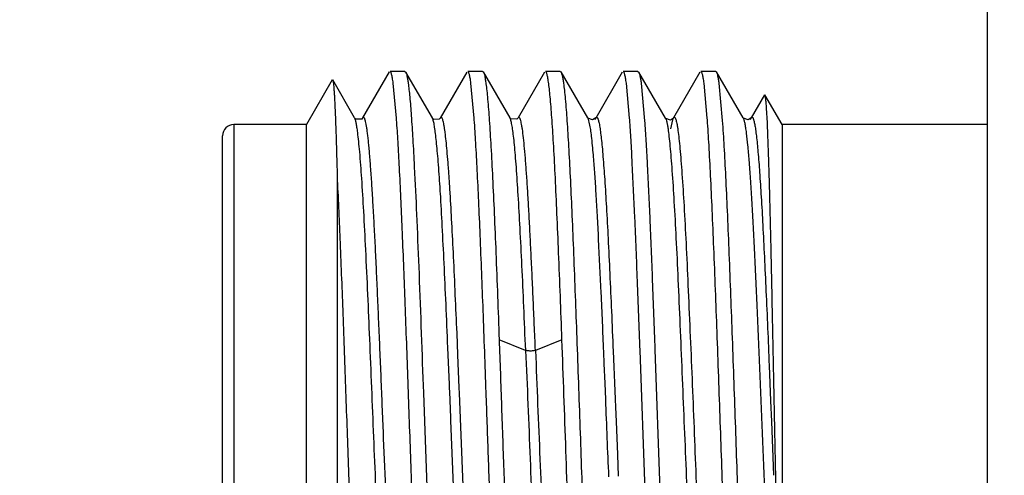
# Model space of a CAD drawing. Header units: inches. Extents: x 0.2 to 16.8, y 0.2 to 10.8.
# Tile 18 of 24: x 8.064 to 8.416, y 7.161 to 7.324. Entities that reach past the tile are written whole.
import ezdxf

# ---------------------------------------------------------------- set-up
doc = ezdxf.new("R2010")
doc.units = ezdxf.units.IN
doc.header["$LTSCALE"] = 0.935
doc.header["$MEASUREMENT"] = 0
doc.layers.get('0').update_dxf_attribs({"linetype": 'CONTINUOUS'})
doc.layers.add('DIMENSIONS', color=7, linetype='CONTINUOUS')
doc.styles.get("Standard").update_dxf_attribs({"font": 'txt', "width": 0.8})
doc.dimstyles.new('DIMSTYLE_3', dxfattribs={"dimtxt": 0.125, "dimasz": 0.18, "dimexe": 0.18, "dimexo": 0.0625, "dimgap": 0.09, "dimtad": 0, "dimtih": 1, "dimtoh": 1, "dimdec": 3, "dimzin": 4, "dimdsep": 46, "dimtxsty": 'STANDARD', "dimblk": '_FILLED', "dimblk1": '_FILLED', "dimblk2": '_FILLED', "dimcen": 0.09, "dimadec": 0, "dimazin": 0, "dimtp": 0.01, "dimtm": 0.01, "dimtfac": 1, "dimtdec": 3, "dimtofl": 0, "dimtmove": 0, "dimatfit": 3, "dimldrblk": '_FILLED', "dimfxl": 1, "dimtolj": 1, "dimtzin": 4, "dimarcsym": 0})

# ---------------------------------------------------------------- blocks, each defined once
blk = doc.blocks.new('*D14')
at = {"layer": 'DIMENSIONS', "color": 2, "linetype": 'CONTINUOUS'}
blk.add_line((8.1366686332, 7.3449542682), (8.1366686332, 8.8546042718), dxfattribs=at)
at = {"layer": 'DIMENSIONS', "color": 2, "linetype": 'CONTINUOUS', "insert": (8.0741686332, 8.9171042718), "char_height": 0.125, "width": 1.425, "attachment_point": 1, "rotation": 90, "line_spacing_factor": 0.9}
blk.add_mtext('4X .388{\\Ftxt.shx;\\W1.000000;\\H0.125000; }[9.87]', dxfattribs=at)
blk = doc.blocks.new('_FILLED')
at = {"color": 0, "linetype": 'BYBLOCK'}
blk.add_solid([(0, 0), (-1, 0.1736111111), (-1, -0.1736111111)], dxfattribs=at)

msp = doc.modelspace()

# ---------------------------------------------------------------- linework, layer by layer
at = {"color": 7, "linetype": 'CONTINUOUS'}
for p, q in [((8.41005446, 4.2971042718), (8.41005446, 8.4071042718)), ((8.1962260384, 7.3052333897), (8.1867153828, 7.2887976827)), ((8.2018378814, 7.3054542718), (8.196504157, 7.3054542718)), ((8.20183788, 7.3054542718), (8.2021083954, 7.3052205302)), ((8.211630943, 7.2888000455), (8.2021301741, 7.3052205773)), ((8.2239975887, 7.3052120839), (8.2144801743, 7.2887690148)), ((8.2296150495, 7.3054542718), (8.2242814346, 7.3054542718)), ((8.2296150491, 7.3054542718), (8.2298798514, 7.3052300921)), ((8.2393977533, 7.2888108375), (8.2298978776, 7.3052301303)), ((8.2517561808, 7.3052178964), (8.2422619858, 7.2888090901)), ((8.2573703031, 7.3054542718), (8.252058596, 7.3054542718)), ((8.2573702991, 7.3054542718), (8.2576298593, 7.3052388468)), ((8.267169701, 7.2888056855), (8.2576612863, 7.305238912)), ((8.2795476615, 7.3052041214), (8.2700392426, 7.2887776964)), ((8.2851468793, 7.3054542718), (8.279839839, 7.3054542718)), ((8.285146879, 7.3054542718), (8.285425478, 7.3052061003)), ((8.2949568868, 7.2887605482), (8.2854360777, 7.3052061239)), ((8.307310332, 7.3052044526), (8.2978128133, 7.288793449)), ((8.3129241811, 7.3054542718), (8.3076169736, 7.3054542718)), ((8.3129241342, 7.3054542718), (8.3131850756, 7.3052367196)), ((8.3227371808, 7.2887893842), (8.3132210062, 7.3052367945)), ((8.1758554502, 7.3023663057), (8.1666686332, 7.2864542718)), ((8.1758554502, 7.3023663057), (8.1759960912, 7.3023607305)), ((8.1838556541, 7.2887928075), (8.176000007, 7.302367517)), ((8.1988186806, 7.2887103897), (8.1976618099, 7.301196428)), ((8.2265961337, 7.2887104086), (8.2254384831, 7.3011964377)), ((8.2821544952, 7.2887104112), (8.2809963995, 7.3011964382)), ((8.2863046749, 7.3011924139), (8.2875257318, 7.287797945)), ((8.3099312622, 7.2887104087), (8.3087734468, 7.3011964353)), ((8.3140819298, 7.3011925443), (8.3152994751, 7.2878323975)), ((8.3303845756, 7.2970892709), (8.3255995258, 7.2888203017)), ((8.3366686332, 7.2864542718), (8.3305309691, 7.2970850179)), ((8.3313934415, 7.2870916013), (8.3311158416, 7.2922542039)), ((8.1666686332, 7.2864542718), (8.1406686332, 7.2864542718)), ((8.1666686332, 7.0744542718), (8.1666686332, 7.2864542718)), ((8.1838736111, 7.2887608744), (8.1838556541, 7.2887928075)), ((8.183962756, 7.2886460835), (8.1838751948, 7.2887611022)), ((8.1867133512, 7.2887942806), (8.1866945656, 7.2887608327)), ((8.1988563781, 7.2881724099), (8.1988186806, 7.2887103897)), ((8.2116605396, 7.2887464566), (8.211630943, 7.2888000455)), ((8.2118192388, 7.2883753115), (8.2116605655, 7.2887417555)), ((8.2144786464, 7.2887665), (8.2144594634, 7.2887323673)), ((8.2266332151, 7.2881823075), (8.2265961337, 7.2887104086)), ((8.2394161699, 7.2887780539), (8.2393977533, 7.2888108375)), ((8.2396538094, 7.2881743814), (8.2394158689, 7.2887642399)), ((8.2422551, 7.2887972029), (8.2422365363, 7.2887641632)), ((8.2672632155, 7.2886719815), (8.2671628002, 7.2888176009)), ((8.2671628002, 7.2888176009), (8.2671697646, 7.2888057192)), ((8.2698062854, 7.288225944), (8.2700392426, 7.2887776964)), ((8.2700572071, 7.2888439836), (8.2700388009, 7.2888083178)), ((8.2700392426, 7.2887776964), (8.2700541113, 7.2888027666)), ((8.2821945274, 7.28814085), (8.2821544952, 7.2887104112)), ((8.2950907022, 7.2885755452), (8.2949628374, 7.2887506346)), ((8.2969025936, 7.2848557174), (8.2975651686, 7.2881698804)), ((8.2975658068, 7.2881919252), (8.2978076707, 7.2887844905)), ((8.3099697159, 7.2881642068), (8.3099312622, 7.2887104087)), ((8.322822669, 7.2886717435), (8.3227213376, 7.2888160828)), ((8.3227213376, 7.2888160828), (8.3227371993, 7.2887893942)), ((8.3253569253, 7.2882349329), (8.3255995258, 7.2888203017)), ((8.325614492, 7.2888472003), (8.3256006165, 7.2888195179)), ((8.3366686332, 7.2864542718), (8.3366686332, 7.0744542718)), ((8.41005446, 7.2864542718), (8.3366686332, 7.2864542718)), ((8.1366686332, 7.0784542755), (8.1366686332, 7.2824542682)), ((8.2051779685, 7.2714496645), (8.2052979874, 7.2690893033)), ((8.1776430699, 7.2665241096), (8.1776516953, 7.1259698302)), ((8.2172987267, 7.2039772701), (8.2171842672, 7.2067315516)), ((8.2876699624, 7.1555743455), (8.2858807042, 7.2058132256)), ((8.2911811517, 7.2060008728), (8.292970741, 7.1557624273)), ((8.2177216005, 7.1936495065), (8.2172987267, 7.2039772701)), ((8.2762676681, 7.2054460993), (8.2764963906, 7.1999017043)), ((8.2764963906, 7.1999017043), (8.2766169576, 7.1969516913)), ((8.3320472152, 7.2003182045), (8.3325664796, 7.1876808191)), ((8.2766169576, 7.1969516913), (8.276730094, 7.1941700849)), ((8.2177799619, 7.1922121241), (8.2177216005, 7.1936495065)), ((8.2178330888, 7.1909024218), (8.2177799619, 7.1922121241)), ((8.276730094, 7.1941700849), (8.2769667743, 7.1883244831)), ((8.2084253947, 7.1905312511), (8.2087823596, 7.1804464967)), ((8.2182066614, 7.1816911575), (8.2178330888, 7.1909024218)), ((8.2769667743, 7.1883244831), (8.2770816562, 7.1854816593)), ((8.2770816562, 7.1854816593), (8.27728948, 7.1803448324)), ((8.3325664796, 7.1876808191), (8.3328664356, 7.1802982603)), ((8.218247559, 7.1806857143), (8.2182066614, 7.1816911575)), ((8.2087823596, 7.1804464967), (8.2096181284, 7.1569627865)), ((8.2192113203, 7.1573297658), (8.218247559, 7.1806857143)), ((8.27728948, 7.1803448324), (8.2777736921, 7.1685098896)), ((8.3328664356, 7.1802982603), (8.333652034, 7.1610821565)), ((8.2777736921, 7.1685098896), (8.278100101, 7.1607169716))]:
    msp.add_line(p, q, dxfattribs=at)
at = {"color": 9, "linetype": 'CONTINUOUS'}
for p, q in [((8.1406686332, 7.2864542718), (8.1406686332, 7.0744542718)), ((8.2671702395, 7.2888026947), (8.2678724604, 7.2861777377)), ((8.2179895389, 7.2619755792), (8.217895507, 7.2634875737)), ((8.2207717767, 7.2041055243), (8.220445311, 7.2119072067)), ((8.2449836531, 7.2057312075), (8.2354980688, 7.2095535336)), ((8.2579615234, 7.2095511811), (8.2484882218, 7.2057332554)), ((8.2212513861, 7.1923582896), (8.2207717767, 7.2041055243)), ((8.2727965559, 7.2052658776), (8.2729765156, 7.2009212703)), ((8.2729765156, 7.2009212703), (8.2732562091, 7.1940416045)), ((8.2213308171, 7.1903975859), (8.2212513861, 7.1923582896)), ((8.2732562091, 7.1940416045), (8.273491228, 7.1881844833)), ((8.2226868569, 7.1574642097), (8.2213308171, 7.1903975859))]:
    msp.add_line(p, q, dxfattribs=at)
at = {"color": 7, "linetype": 'CONTINUOUS'}
for points in [[(8.1866945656, 7.2887608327), (8.1863703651, 7.288424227), (8.1843140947, 7.288344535), (8.183962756, 7.2886460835)], [(8.2144594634, 7.2887323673), (8.2141281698, 7.2883910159), (8.2121051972, 7.2883052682), (8.2117482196, 7.2886036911)], [(8.2422365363, 7.2887641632), (8.241804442, 7.2883534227), (8.2397338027, 7.2884345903), (8.2394556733, 7.2887108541)], [(8.2700388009, 7.2888083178), (8.2689146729, 7.2880872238), (8.2672632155, 7.2886719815)], [(8.2978182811, 7.288754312), (8.2968188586, 7.2880597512), (8.2950907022, 7.2885755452)], [(8.3256006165, 7.2888195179), (8.3245001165, 7.2880963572), (8.322822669, 7.2886717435)]]:
    msp.add_lwpolyline(points, dxfattribs=at)
for centre, radius, start, end in [((8.1406686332, 7.2824542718), 0.004, 90, 180.0000519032), ((7.3545370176, 7.2092206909), 0.8615927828, 3.5046751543, 3.6539474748)]:
    msp.add_arc(centre, radius, start, end, dxfattribs=at)
at = {"color": 9, "linetype": 'CONTINUOUS'}
for centre, radius, start, end in [((7.7160615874, 7.2337956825), 0.5027003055, 4.2149612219, 4.4641806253), ((7.5053427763, 7.2186926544), 0.7139593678, 3.5971888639, 4.1808256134), ((18.3129396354, 7.584338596), 10.0472614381, 182.2597047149, 182.4174222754)]:
    msp.add_arc(centre, radius, start, end, dxfattribs=at)
at = {"color": 7, "linetype": 'CONTINUOUS'}
for points, knots in [([(8.1976618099, 7.301196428), (8.1976161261, 7.301527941), (8.197525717, 7.3021477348), (8.1973809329, 7.3030107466), (8.1972366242, 7.3037428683), (8.1970937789, 7.3043440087), (8.1969521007, 7.3048138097), (8.1968288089, 7.3051213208), (8.1967237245, 7.3052975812), (8.1966409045, 7.3054017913), (8.1965562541, 7.3054542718), (8.1965041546, 7.3054542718)], [0, 0, 0, 0, 0.2231029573, 0.4175521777, 0.5833354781, 0.720514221, 0.8293012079, 0.9102729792, 0.9408140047, 0.9652660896, 1, 1, 1, 1]), ([(8.2021116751, 7.3052188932), (8.2021546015, 7.3051447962), (8.2022363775, 7.3049666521), (8.2023970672, 7.3045045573), (8.2025856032, 7.3037279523), (8.2027999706, 7.3025640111), (8.2029291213, 7.3016833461), (8.202995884, 7.3011924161)], [0, 0, 0, 0, 0.06210663, 0.1416379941, 0.3546380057, 0.6406693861, 1, 1, 1, 1]), ([(8.2254384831, 7.3011964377), (8.2253931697, 7.3015279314), (8.2253036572, 7.3021476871), (8.2251605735, 7.3030107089), (8.225017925, 7.3037428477), (8.2248763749, 7.3043440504), (8.2247353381, 7.304813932), (8.2246117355, 7.3051215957), (8.224505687, 7.3052977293), (8.2244210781, 7.3054025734), (8.2243345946, 7.3054542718), (8.2242814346, 7.3054542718)], [0, 0, 0, 0, 0.2228966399, 0.4171439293, 0.5827379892, 0.7197536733, 0.8284277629, 0.9093851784, 0.9399895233, 0.9645845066, 1, 1, 1, 1]), ([(8.2298791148, 7.3052284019), (8.2299234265, 7.3051528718), (8.2300077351, 7.3049697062), (8.2301740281, 7.30449064), (8.230369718, 7.303679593), (8.2305929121, 7.3024590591), (8.230727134, 7.30153369), (8.2307964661, 7.3010170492)], [0, 0, 0, 0, 0.0607429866, 0.1393129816, 0.3515843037, 0.638414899, 1, 1, 1, 1]), ([(8.2532392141, 7.3010208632), (8.2531932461, 7.3013659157), (8.2531025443, 7.3020110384), (8.2529577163, 7.302909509), (8.2528132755, 7.3036717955), (8.2526697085, 7.3042978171), (8.2525261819, 7.3047871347), (8.2523998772, 7.3051076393), (8.2522908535, 7.3052911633), (8.252203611, 7.3054004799), (8.2521137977, 7.3054542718), (8.2520585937, 7.3054542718)], [0, 0, 0, 0, 0.2230252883, 0.4173670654, 0.5830156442, 0.7200407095, 0.8286754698, 0.9095459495, 0.9400936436, 0.9646312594, 1, 1, 1, 1]), ([(8.2576254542, 7.3052373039), (8.2576685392, 7.305164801), (8.2577508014, 7.304988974), (8.2579137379, 7.304529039), (8.2581066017, 7.3037501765), (8.2583270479, 7.3025778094), (8.2584595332, 7.3016887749), (8.2585278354, 7.301192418)], [0, 0, 0, 0, 0.0608385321, 0.1394798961, 0.3518044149, 0.6385735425, 1, 1, 1, 1]), ([(8.2809963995, 7.3011964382), (8.2809513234, 7.3015279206), (8.2808623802, 7.3021476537), (8.280720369, 7.3030106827), (8.2805787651, 7.3037428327), (8.2804380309, 7.3043440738), (8.2802974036, 7.3048140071), (8.2801736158, 7.3051217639), (8.2800669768, 7.3052978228), (8.279981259, 7.3054030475), (8.2798936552, 7.3054542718), (8.2798398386, 7.3054542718)], [0, 0, 0, 0, 0.2227693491, 0.4168920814, 0.5823693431, 0.7192841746, 0.827888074, 0.9088360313, 0.9394794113, 0.9641629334, 1, 1, 1, 1]), ([(8.285427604, 7.3052043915), (8.2854698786, 7.305129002), (8.2855506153, 7.304949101), (8.2857095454, 7.3044855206), (8.2858967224, 7.3037109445), (8.2861097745, 7.3025535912), (8.2862383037, 7.3016792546), (8.2863046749, 7.3011924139)], [0, 0, 0, 0, 0.062937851, 0.1431083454, 0.356669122, 0.642219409, 1, 1, 1, 1]), ([(8.3087734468, 7.3011964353), (8.3087285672, 7.3015279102), (8.3086400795, 7.3021476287), (8.3084988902, 7.3030106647), (8.3083580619, 7.3037428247), (8.3082179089, 7.3043440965), (8.3080775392, 7.3048140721), (8.3079535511, 7.305121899), (8.3078464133, 7.3052978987), (8.3077597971, 7.3054034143), (8.3076713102, 7.3054542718), (8.3076169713, 7.3054542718)], [0, 0, 0, 0, 0.2226635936, 0.4166845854, 0.5820680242, 0.7189033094, 0.8274534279, 0.9083969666, 0.939073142, 0.9638286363, 1, 1, 1, 1]), ([(8.3131825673, 7.3052351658), (8.313225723, 7.3051624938), (8.3133080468, 7.304986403), (8.3134707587, 7.3045262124), (8.3136628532, 7.3037476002), (8.3138821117, 7.3025762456), (8.3140139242, 7.3016882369), (8.3140819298, 7.3011925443)], [0, 0, 0, 0, 0.0610111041, 0.1397645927, 0.3521620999, 0.6388304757, 1, 1, 1, 1]), ([(8.1759986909, 7.3023631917), (8.176021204, 7.3023226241), (8.1760602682, 7.3022140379), (8.1761102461, 7.3020156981), (8.1761605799, 7.3017493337), (8.1762348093, 7.3012602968), (8.1763227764, 7.3004799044), (8.1764232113, 7.2993430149), (8.1765245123, 7.2979414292), (8.1766267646, 7.2962787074), (8.1767294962, 7.2943588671), (8.1768325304, 7.2921862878), (8.176935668, 7.2897653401), (8.1770791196, 7.2860551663), (8.1772544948, 7.2808423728), (8.177455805, 7.273937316), (8.1775816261, 7.2690462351), (8.1776446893, 7.2664652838)], [0, 0, 0, 0, 0.003870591, 0.0095502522, 0.0170782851, 0.0264654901, 0.050816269, 0.0825732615, 0.1216801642, 0.1680439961, 0.2215475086, 0.2820713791, 0.3494953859, 0.4236987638, 0.5918250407, 0.7846186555, 1, 1, 1, 1]), ([(8.202995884, 7.3011924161), (8.2030966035, 7.3004517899), (8.2032920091, 7.2988189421), (8.2036786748, 7.2949660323), (8.2041446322, 7.2890786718), (8.2046774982, 7.2807971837), (8.20500849, 7.2747354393), (8.2051779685, 7.2714496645)], [0, 0, 0, 0, 0.0751741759, 0.1653753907, 0.3894411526, 0.6690936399, 1, 1, 1, 1]), ([(8.2307964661, 7.3010170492), (8.2309068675, 7.3001943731), (8.2311196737, 7.2983719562), (8.2315390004, 7.2940432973), (8.2320412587, 7.2873901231), (8.2326164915, 7.2780076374), (8.2331960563, 7.2668882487), (8.2337790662, 7.2542291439), (8.2345831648, 7.2349454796), (8.235138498, 7.219903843), (8.2355095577, 7.2095495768)], [0, 0, 0, 0, 0.0271836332, 0.0600803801, 0.1424200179, 0.2456710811, 0.3679251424, 0.5070626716, 0.6606867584, 1, 1, 1, 1]), ([(8.2579660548, 7.2095510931), (8.2575834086, 7.2199059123), (8.2570256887, 7.2349487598), (8.2562214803, 7.2542339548), (8.2556390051, 7.2668937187), (8.2550601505, 7.2780133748), (8.2544849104, 7.2873957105), (8.253980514, 7.2940483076), (8.2535608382, 7.2983763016), (8.2533487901, 7.3001983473), (8.2532392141, 7.3010208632)], [0, 0, 0, 0, 0.3393348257, 0.4929655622, 0.6321058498, 0.7543586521, 0.8576047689, 0.9399359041, 0.9728259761, 1, 1, 1, 1]), ([(8.2585278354, 7.301192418), (8.2586430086, 7.3003554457), (8.2588635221, 7.2984925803), (8.2592964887, 7.2940384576), (8.2595671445, 7.2904179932), (8.2597460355, 7.2878247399)], [0, 0, 0, 0, 0.1887960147, 0.4191230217, 1, 1, 1, 1]), ([(8.3311158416, 7.2922542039), (8.3310734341, 7.2928928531), (8.331007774, 7.293792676), (8.3309041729, 7.2949131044), (8.3308317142, 7.2955783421), (8.3307593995, 7.29612508), (8.3306885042, 7.2965537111), (8.3306183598, 7.2968617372), (8.3305643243, 7.2970272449), (8.3305309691, 7.2970850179)], [0, 0, 0, 0, 0.3936900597, 0.5548793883, 0.6920990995, 0.8052240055, 0.8941716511, 0.9589672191, 1, 1, 1, 1]), ([(8.1849473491, 7.2835554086), (8.1848655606, 7.2841863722), (8.1847075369, 7.2853196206), (8.1844465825, 7.2868197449), (8.1842181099, 7.2878234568), (8.1840239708, 7.2884233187), (8.1839253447, 7.288655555), (8.1838734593, 7.2887526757)], [0, 0, 0, 0, 0.3586169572, 0.6447766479, 0.8582455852, 0.9379358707, 1, 1, 1, 1]), ([(8.2069202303, 7.0920723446), (8.2065492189, 7.0994932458), (8.2058437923, 7.1154779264), (8.2048660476, 7.1407257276), (8.2038850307, 7.1680292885), (8.2029030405, 7.1959756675), (8.2019221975, 7.2231188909), (8.2009450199, 7.2480544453), (8.200100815, 7.266852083), (8.199397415, 7.2798289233), (8.1990398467, 7.2855352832), (8.1988563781, 7.2881724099)], [0, 0, 0, 0, 0.1135704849, 0.2445609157, 0.3862028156, 0.5311755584, 0.6719863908, 0.801358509, 0.9126089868, 0.9595939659, 1, 1, 1, 1]), ([(8.2143783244, 7.2641301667), (8.2141842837, 7.2671660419), (8.2138848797, 7.2714814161), (8.2134312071, 7.2769040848), (8.2131134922, 7.2802308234), (8.2128015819, 7.2830370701), (8.2124937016, 7.2853081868), (8.2122243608, 7.2868597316), (8.2119963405, 7.2878207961), (8.211880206, 7.2882072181), (8.2118192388, 7.2883753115)], [0, 0, 0, 0, 0.3738886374, 0.5316320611, 0.6687943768, 0.7846177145, 0.8786281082, 0.9504744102, 0.978023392, 1, 1, 1, 1]), ([(8.2308617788, 7.1907331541), (8.2305160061, 7.2004715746), (8.229844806, 7.2192000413), (8.2289670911, 7.2419785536), (8.2282439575, 7.2586952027), (8.227721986, 7.2696738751), (8.2272019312, 7.2793794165), (8.2268267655, 7.285405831), (8.2266332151, 7.2881823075)], [0, 0, 0, 0, 0.2996966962, 0.5763693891, 0.7010768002, 0.8143018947, 0.9144014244, 1, 1, 1, 1]), ([(8.2449947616, 7.2057334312), (8.2447801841, 7.2109305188), (8.2443551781, 7.2210248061), (8.2436975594, 7.2355879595), (8.2430323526, 7.2488993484), (8.2423752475, 7.2606486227), (8.2418160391, 7.2693412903), (8.2413539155, 7.2753188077), (8.2410240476, 7.2790070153), (8.2406934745, 7.2821323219), (8.2403643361, 7.2846787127), (8.2400770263, 7.2864310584), (8.2398374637, 7.2875298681), (8.2397165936, 7.2879773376), (8.2396538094, 7.2881743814)], [0, 0, 0, 0, 0.1887668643, 0.3666533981, 0.5290450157, 0.6724470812, 0.7937079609, 0.8451510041, 0.8900188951, 0.9280867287, 0.9591938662, 0.9831938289, 0.9924949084, 1, 1, 1, 1]), ([(8.2597460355, 7.2878247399), (8.2599566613, 7.2847714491), (8.26036452, 7.2781163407), (8.2609277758, 7.2673689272), (8.2614912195, 7.2551674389), (8.2622708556, 7.2366005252), (8.2632187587, 7.2114499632), (8.2643255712, 7.1801414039), (8.2654312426, 7.1488536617), (8.2663796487, 7.1237462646), (8.267160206, 7.105233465), (8.2677235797, 7.0930857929), (8.2682851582, 7.0823996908), (8.2686929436, 7.075787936), (8.268904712, 7.0727574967)], [0, 0, 0, 0, 0.0426518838, 0.0929172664, 0.1499809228, 0.2128725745, 0.3518939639, 0.5007276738, 0.649462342, 0.7881932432, 0.8508735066, 0.9076860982, 0.957664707, 1, 1, 1, 1]), ([(8.2700539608, 7.2887995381), (8.2700795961, 7.2888426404), (8.2701297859, 7.2889178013), (8.2702152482, 7.2890060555), (8.2703051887, 7.2890560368), (8.2704004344, 7.2890598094), (8.2704914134, 7.28901622), (8.270577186, 7.2889337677), (8.2706618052, 7.2888134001), (8.270785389, 7.2885797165), (8.270932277, 7.2881829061), (8.2710987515, 7.287585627), (8.2712660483, 7.2868296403), (8.2713686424, 7.286271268), (8.2714209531, 7.2859658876)], [0, 0, 0, 0, 0.0398685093, 0.0715505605, 0.0969600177, 0.1196516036, 0.144369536, 0.1749189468, 0.2134053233, 0.26088377, 0.3847273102, 0.548722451, 0.7536887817, 1, 1, 1, 1]), ([(8.2858807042, 7.2058132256), (8.2855825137, 7.2140748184), (8.2850007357, 7.2298748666), (8.2841033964, 7.2521623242), (8.2833279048, 7.2689471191), (8.2826872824, 7.280589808), (8.2823615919, 7.2857451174), (8.2821945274, 7.28814085)], [0, 0, 0, 0, 0.300934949, 0.5755433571, 0.8119659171, 0.9125785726, 1, 1, 1, 1]), ([(8.2875257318, 7.287797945), (8.2876909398, 7.285404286), (8.2880134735, 7.2802603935), (8.2886485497, 7.2686668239), (8.2894185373, 7.2519868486), (8.2903085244, 7.2298648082), (8.2908853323, 7.2141924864), (8.2911811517, 7.2060008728)], [0, 0, 0, 0, 0.0879083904, 0.1888301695, 0.42540388, 0.6996770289, 1, 1, 1, 1]), ([(8.2978123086, 7.2887779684), (8.2978420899, 7.2888305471), (8.2979000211, 7.288920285), (8.2980016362, 7.2890223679), (8.2981154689, 7.2890677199), (8.2982322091, 7.2890383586), (8.2983363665, 7.2889479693), (8.2984376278, 7.2888059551), (8.2985387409, 7.2886088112), (8.2986872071, 7.288238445), (8.2988641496, 7.2876291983), (8.2990651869, 7.2867269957), (8.2992666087, 7.2855998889), (8.2993899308, 7.2847721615), (8.299452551, 7.2843212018)], [0, 0, 0, 0, 0.0331844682, 0.0583860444, 0.078138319, 0.0972971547, 0.1210782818, 0.1524461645, 0.1927039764, 0.2424455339, 0.3713974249, 0.5404624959, 0.7499724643, 1, 1, 1, 1]), ([(8.3191717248, 7.0724689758), (8.3189588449, 7.0754947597), (8.3185489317, 7.082104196), (8.317984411, 7.0927966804), (8.317417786, 7.1049695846), (8.3166330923, 7.1235464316), (8.3156826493, 7.148759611), (8.3145691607, 7.1801880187), (8.3134591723, 7.211634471), (8.3125069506, 7.2368846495), (8.3117223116, 7.2555079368), (8.311155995, 7.2677270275), (8.3105920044, 7.278472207), (8.3101824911, 7.2851188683), (8.3099697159, 7.2881642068)], [0, 0, 0, 0, 0.04214841, 0.0920143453, 0.1487823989, 0.2114780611, 0.3503767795, 0.49937723, 0.6484625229, 0.7876100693, 0.8504867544, 0.9074696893, 0.9575806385, 1, 1, 1, 1]), ([(8.3152994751, 7.2878323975), (8.3155103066, 7.2847785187), (8.3159183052, 7.2781218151), (8.3164816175, 7.2673714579), (8.3170453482, 7.2551660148), (8.3178253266, 7.2365923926), (8.3187731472, 7.2114326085), (8.3198807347, 7.1801132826), (8.3209867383, 7.1488166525), (8.3219343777, 7.1237038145), (8.3227174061, 7.1051892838), (8.3232809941, 7.0930429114), (8.3238367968, 7.0823593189), (8.3242440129, 7.0757498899), (8.3244595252, 7.0727208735)], [0, 0, 0, 0, 0.0426514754, 0.0929204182, 0.1499910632, 0.2128923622, 0.351937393, 0.5007939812, 0.6495425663, 0.7882708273, 0.8509430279, 0.9077387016, 0.9576895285, 1, 1, 1, 1]), ([(8.3255999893, 7.2888004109), (8.3256405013, 7.2888703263), (8.3257143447, 7.2889845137), (8.3258602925, 7.2890773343), (8.3259698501, 7.2890662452), (8.3260456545, 7.2890254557), (8.3261189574, 7.2889557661), (8.3261625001, 7.2888966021), (8.3261846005, 7.2888629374)], [0, 0, 0, 0, 0.3102014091, 0.5205953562, 0.6145288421, 0.7190969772, 0.845404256, 1, 1, 1, 1]), ([(8.3262722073, 7.2887079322), (8.3263307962, 7.2885898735), (8.3264413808, 7.2883069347), (8.3266589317, 7.28757407), (8.3269140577, 7.2863461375), (8.3272052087, 7.2845112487), (8.3273809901, 7.2831255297), (8.3274718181, 7.2823543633)], [0, 0, 0, 0, 0.060996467, 0.1401596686, 0.3536823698, 0.6406333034, 1, 1, 1, 1]), ([(8.3351326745, 7.1275911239), (8.3349593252, 7.1347354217), (8.3346217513, 7.1495754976), (8.3342537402, 7.168355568), (8.3339489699, 7.1839315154), (8.333708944, 7.1957090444), (8.3334676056, 7.2073572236), (8.3331607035, 7.2222531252), (8.3327992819, 7.2396097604), (8.3324157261, 7.2559393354), (8.3320906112, 7.2675580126), (8.3318575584, 7.2749633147), (8.3316319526, 7.2813731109), (8.3314746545, 7.285304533), (8.3313934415, 7.2870916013)], [0, 0, 0, 0, 0.1343759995, 0.279114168, 0.3531951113, 0.4273114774, 0.5006166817, 0.5722664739, 0.7074631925, 0.827049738, 0.879400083, 0.9260179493, 0.9663625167, 1, 1, 1, 1]), ([(8.1965163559, 7.0743642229), (8.1963816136, 7.0751155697), (8.1961327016, 7.0768539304), (8.1957980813, 7.0798002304), (8.1954532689, 7.0834026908), (8.1949394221, 7.0894268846), (8.1942800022, 7.0983918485), (8.1935364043, 7.1107335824), (8.1928227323, 7.1249486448), (8.1921227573, 7.1406528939), (8.1914246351, 7.1574117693), (8.1907048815, 7.1747787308), (8.1899834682, 7.1922970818), (8.189074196, 7.2146225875), (8.1881540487, 7.2356364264), (8.1871648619, 7.2547806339), (8.1864717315, 7.2664335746), (8.1858577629, 7.2747658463), (8.1853426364, 7.2802164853), (8.1850820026, 7.2825166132), (8.1849473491, 7.2835554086)], [0, 0, 0, 0, 0.0109279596, 0.0251288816, 0.042450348, 0.0627342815, 0.1116846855, 0.1711352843, 0.239736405, 0.315443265, 0.3961817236, 0.4798662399, 0.564284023, 0.6471887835, 0.7997459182, 0.8654054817, 0.9216226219, 0.9668643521, 0.985004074, 1, 1, 1, 1]), ([(8.2714209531, 7.2859658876), (8.2715357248, 7.2852958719), (8.2717546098, 7.2837899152), (8.272050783, 7.2812865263), (8.2723488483, 7.2783073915), (8.272774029, 7.2734277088), (8.2732938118, 7.2662627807), (8.2738931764, 7.2564881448), (8.2744882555, 7.2452859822), (8.2750822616, 7.2328618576), (8.2756793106, 7.2194457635), (8.276070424, 7.2101954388), (8.2762676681, 7.2054460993)], [0, 0, 0, 0, 0.0252742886, 0.0565648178, 0.0937219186, 0.1365875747, 0.2386777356, 0.3608050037, 0.5006912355, 0.6557621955, 0.8232654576, 1, 1, 1, 1]), ([(8.299452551, 7.2843212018), (8.2995869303, 7.2833534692), (8.2998421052, 7.2811940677), (8.3001875, 7.2776275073), (8.3005360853, 7.2734227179), (8.301036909, 7.2666262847), (8.3016586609, 7.2567788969), (8.3023583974, 7.2435289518), (8.303042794, 7.228628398), (8.3037548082, 7.2124646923), (8.304478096, 7.1954596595), (8.3051749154, 7.1780620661), (8.3058665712, 7.1607323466), (8.3065752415, 7.1439196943), (8.30728709, 7.1280561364), (8.3079939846, 7.1135598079), (8.3086995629, 7.1008203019), (8.3093121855, 7.0914643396), (8.3098139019, 7.0851054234), (8.3101645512, 7.0812493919), (8.3105125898, 7.0780406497), (8.310771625, 7.0761231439), (8.3109089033, 7.0752780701)], [0, 0, 0, 0, 0.0139975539, 0.0311470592, 0.0513351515, 0.0744438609, 0.1287815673, 0.1926937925, 0.264535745, 0.3424833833, 0.4244928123, 0.5083836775, 0.5919351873, 0.6729700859, 0.749468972, 0.8194378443, 0.8809019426, 0.9322639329, 0.9537609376, 0.9722868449, 0.9877340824, 1, 1, 1, 1]), ([(8.3274718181, 7.2823543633), (8.3276942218, 7.2804660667), (8.3281099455, 7.2761509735), (8.328666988, 7.2689035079), (8.3292272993, 7.2601713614), (8.3297910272, 7.2501035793), (8.330355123, 7.2388807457), (8.3311289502, 7.2221583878), (8.3316786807, 7.2091963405), (8.3320472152, 7.2003182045)], [0, 0, 0, 0, 0.0694138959, 0.1582358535, 0.2653650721, 0.3888525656, 0.5263613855, 0.6756004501, 1, 1, 1, 1]), ([(8.2052979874, 7.2690893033), (8.2055802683, 7.2634596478), (8.2061267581, 7.2514534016), (8.2071863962, 7.2252678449), (8.2079224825, 7.2047107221), (8.2084253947, 7.1905312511)], [0, 0, 0, 0, 0.2150852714, 0.4586020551, 1, 1, 1, 1]), ([(8.1776430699, 7.2665241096), (8.1779930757, 7.2590673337), (8.1787100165, 7.2430832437), (8.1796718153, 7.2179296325), (8.1806374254, 7.1908892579), (8.1816085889, 7.1633255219), (8.1825755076, 7.136622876), (8.1835395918, 7.1121261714), (8.1843730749, 7.0936662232), (8.1850661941, 7.0809156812), (8.185418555, 7.0753035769), (8.1855993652, 7.0727079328)], [0, 0, 0, 0, 0.1154475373, 0.247444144, 0.3892882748, 0.5338991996, 0.6739875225, 0.8025203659, 0.9130387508, 0.9597605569, 1, 1, 1, 1]), ([(8.2171842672, 7.2067315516), (8.2169681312, 7.2119107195), (8.2165372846, 7.2219528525), (8.2158702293, 7.2364301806), (8.2152182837, 7.2496382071), (8.214757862, 7.2579820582), (8.2145184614, 7.2618898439)], [0, 0, 0, 0, 0.2816025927, 0.5460387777, 0.7873119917, 1, 1, 1, 1]), ([(8.2355095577, 7.2095495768), (8.2358060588, 7.2015802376), (8.2362218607, 7.1895778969), (8.2367773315, 7.1735675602), (8.2373405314, 7.1577277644), (8.2380380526, 7.1386448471), (8.238870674, 7.1170930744), (8.2395909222, 7.1004798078), (8.2401812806, 7.0885678), (8.2406045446, 7.0808672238), (8.2410256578, 7.0740978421), (8.2414432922, 7.0683221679), (8.2418582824, 7.0635942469), (8.2421714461, 7.0608007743), (8.2423411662, 7.0595889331)], [0, 0, 0, 0, 0.1593505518, 0.2399697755, 0.3201051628, 0.4760554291, 0.6215320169, 0.7510655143, 0.808324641, 0.8598447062, 0.9051666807, 0.9438483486, 0.9755491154, 1, 1, 1, 1]), ([(8.2636201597, 7.072426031), (8.2633535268, 7.0762191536), (8.2628479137, 7.0846285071), (8.2621589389, 7.0983598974), (8.2614654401, 7.1141833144), (8.2605090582, 7.1382551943), (8.2596043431, 7.1636663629), (8.25867419, 7.1897573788), (8.2581998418, 7.2029824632), (8.2579660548, 7.2095510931)], [0, 0, 0, 0, 0.0831169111, 0.1841407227, 0.3005250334, 0.4293246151, 0.7107324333, 0.8563280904, 1, 1, 1, 1]), ([(8.2484882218, 7.2057332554), (8.2487572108, 7.1992921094), (8.2492870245, 7.1863367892), (8.250072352, 7.1670203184), (8.2508587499, 7.1481298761), (8.2516368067, 7.1302865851), (8.2524123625, 7.1140719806), (8.2530902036, 7.1018259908), (8.2536442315, 7.0932318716), (8.2540367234, 7.0878013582), (8.2544268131, 7.0831179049), (8.2547116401, 7.0802523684), (8.2548598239, 7.0789532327)], [0, 0, 0, 0, 0.1523420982, 0.306400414, 0.4568407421, 0.5991249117, 0.7284516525, 0.8404413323, 0.8889450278, 0.9319578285, 0.9691013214, 1, 1, 1, 1]), ([(8.2370123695, 7.0597161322), (8.2368626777, 7.0608026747), (8.2365821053, 7.0632748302), (8.236207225, 7.0674200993), (8.2358304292, 7.0724188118), (8.2352926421, 7.0806737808), (8.2346407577, 7.0927944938), (8.2338908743, 7.1092304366), (8.2331372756, 7.1278147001), (8.2323811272, 7.1479864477), (8.2316247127, 7.1691375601), (8.2311187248, 7.183496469), (8.2308617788, 7.1907331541)], [0, 0, 0, 0, 0.0250829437, 0.0568858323, 0.0951831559, 0.1397194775, 0.2460678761, 0.372766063, 0.5159841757, 0.6714209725, 0.8343993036, 1, 1, 1, 1])]:
    msp.add_open_spline(points, degree=3, knots=knots, dxfattribs=at)
at = {"color": 9, "linetype": 'CONTINUOUS'}
for points, knots in [([(8.2000437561, 7.0738972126), (8.199966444, 7.0742648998), (8.1998171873, 7.0750802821), (8.1995232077, 7.0770203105), (8.1991706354, 7.0800154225), (8.1987648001, 7.0842716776), (8.1983523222, 7.089379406), (8.197936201, 7.0952940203), (8.1973548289, 7.1046381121), (8.1966641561, 7.1178923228), (8.1958501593, 7.1353409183), (8.1950176, 7.1543855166), (8.1943490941, 7.1709561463), (8.1938048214, 7.1845011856), (8.1933880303, 7.1946664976), (8.1929668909, 7.2047054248), (8.1925467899, 7.2145284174), (8.1921336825, 7.2240483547), (8.1917258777, 7.2331814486), (8.1913178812, 7.2418473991), (8.1909032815, 7.2499695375), (8.190483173, 7.2574755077), (8.1900641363, 7.2642973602), (8.1896524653, 7.2703734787), (8.1893031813, 7.2749446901), (8.1890193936, 7.2781890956), (8.1888150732, 7.280302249), (8.1886096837, 7.2821942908), (8.18840238, 7.2838608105), (8.1881941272, 7.2852984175), (8.187985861, 7.2865043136), (8.1878040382, 7.2873616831), (8.1876546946, 7.2879280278), (8.1875504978, 7.2882654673), (8.1874469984, 7.2885433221), (8.1873445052, 7.2887619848), (8.1872422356, 7.28892197), (8.1871389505, 7.2890268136), (8.187022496, 7.289071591), (8.1869045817, 7.2890363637), (8.1868013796, 7.2889384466), (8.1867434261, 7.2888510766), (8.1867135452, 7.2887994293)], [0, 0, 0, 0, 0.0052127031, 0.0114965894, 0.027220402, 0.0470434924, 0.070812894, 0.0983115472, 0.1293026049, 0.2006987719, 0.2824418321, 0.3716413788, 0.4651682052, 0.5125234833, 0.5597119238, 0.6063164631, 0.6519223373, 0.6961170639, 0.7385168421, 0.7787577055, 0.8164782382, 0.8513467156, 0.883055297, 0.9112999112, 0.9358372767, 0.9466578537, 0.9564829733, 0.9652906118, 0.9730607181, 0.9797807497, 0.985441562, 0.9900365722, 0.9919340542, 0.9935657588, 0.9949342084, 0.9960449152, 0.9969099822, 0.9975586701, 0.9980606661, 0.9985512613, 0.9991721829, 1, 1, 1, 1]), ([(8.2172367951, 7.2729237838), (8.2171284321, 7.2743099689), (8.2169153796, 7.2768866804), (8.2165748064, 7.2804479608), (8.2162804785, 7.2830371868), (8.2160398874, 7.2847979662), (8.2158703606, 7.285883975), (8.2157013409, 7.2868106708), (8.2155333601, 7.2875769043), (8.2153657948, 7.2881817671), (8.2152184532, 7.2885818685), (8.2150926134, 7.2888171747), (8.2149919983, 7.2889594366), (8.2148672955, 7.2890611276), (8.214731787, 7.2890499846), (8.2146416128, 7.2889950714), (8.214555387, 7.2889016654), (8.2145046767, 7.2888228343), (8.2144787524, 7.288777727)], [0, 0, 0, 0, 0.246728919, 0.458785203, 0.6348158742, 0.7090959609, 0.7741247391, 0.8298462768, 0.8762272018, 0.9132800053, 0.9411392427, 0.9517653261, 0.960342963, 0.9724562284, 0.9775874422, 0.9834328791, 0.9907679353, 1, 1, 1, 1]), ([(8.2484837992, 7.2057335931), (8.248353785, 7.2087857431), (8.2480947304, 7.214808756), (8.2477033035, 7.2236934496), (8.2473148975, 7.232251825), (8.2469316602, 7.2404082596), (8.2465514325, 7.248096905), (8.2461707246, 7.2552612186), (8.2457850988, 7.2618489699), (8.2453942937, 7.2678105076), (8.2450038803, 7.2730989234), (8.244618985, 7.2776709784), (8.2442427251, 7.2814909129), (8.2439164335, 7.2841890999), (8.2436443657, 7.2859495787), (8.243455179, 7.2869697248), (8.2432652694, 7.2877852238), (8.2430968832, 7.2883345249), (8.2429549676, 7.2886667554), (8.2428578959, 7.2888428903), (8.2427603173, 7.2889690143), (8.2426589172, 7.2890475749), (8.2425471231, 7.2890690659), (8.2424388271, 7.2890244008), (8.2423403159, 7.288928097), (8.2422839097, 7.2888434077), (8.2422550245, 7.2887940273)], [0, 0, 0, 0, 0.1088557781, 0.2148161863, 0.3168949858, 0.4141298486, 0.5057745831, 0.5911986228, 0.669774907, 0.7409160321, 0.8040796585, 0.8587275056, 0.9044031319, 0.9408511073, 0.9555512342, 0.9678740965, 0.9778103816, 0.9853815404, 0.9883026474, 0.9906712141, 0.9925276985, 0.99395812, 0.9951467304, 0.9963919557, 0.9979615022, 1, 1, 1, 1]), ([(8.2949630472, 7.2887505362), (8.2950065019, 7.2886743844), (8.2950905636, 7.2884959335), (8.2952568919, 7.2880444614), (8.2954547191, 7.2873020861), (8.2956785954, 7.2862024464), (8.2958124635, 7.2853750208), (8.2958808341, 7.2849159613)], [0, 0, 0, 0, 0.0664837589, 0.1491682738, 0.3646252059, 0.6480682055, 1, 1, 1, 1]), ([(8.3227372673, 7.2887930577), (8.3227920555, 7.2886995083), (8.3228948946, 7.2884694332), (8.3230960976, 7.2878611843), (8.3233298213, 7.2868232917), (8.3235968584, 7.2852574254), (8.3237586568, 7.2840689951), (8.3238429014, 7.2834051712)], [0, 0, 0, 0, 0.0589367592, 0.1363692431, 0.3481446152, 0.6362273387, 1, 1, 1, 1]), ([(8.2678724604, 7.2861777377), (8.2679936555, 7.2854931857), (8.2682271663, 7.2839426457), (8.2686927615, 7.2801433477), (8.2689788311, 7.277023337), (8.2691653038, 7.2747710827)], [0, 0, 0, 0, 0.1816306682, 0.4095518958, 1, 1, 1, 1]), ([(8.2958808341, 7.2849159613), (8.2960167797, 7.2840031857), (8.2962715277, 7.2819515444), (8.2966124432, 7.2785445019), (8.2969560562, 7.2744962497), (8.2974532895, 7.2679018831), (8.2980765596, 7.2582892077), (8.2987830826, 7.245289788), (8.2994736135, 7.2305943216), (8.3001714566, 7.2145877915), (8.3008790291, 7.1976901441), (8.3015976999, 7.1803434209), (8.3023084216, 7.1630002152), (8.3029931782, 7.1461114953), (8.3036942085, 7.1301184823), (8.3043184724, 7.1175444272), (8.304812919, 7.1082462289), (8.3051621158, 7.1019535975), (8.305506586, 7.0961752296), (8.305851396, 7.0909468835), (8.3062035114, 7.0863022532), (8.3065625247, 7.082271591), (8.306921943, 7.0788818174), (8.3071860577, 7.0768414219), (8.3073229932, 7.0759336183)], [0, 0, 0, 0, 0.0132253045, 0.0296207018, 0.0490689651, 0.0714477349, 0.1243924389, 0.1871138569, 0.2580155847, 0.3352250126, 0.4167217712, 0.5003884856, 0.5840347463, 0.6654764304, 0.7426201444, 0.8134502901, 0.8458965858, 0.8760611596, 0.9037687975, 0.9288532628, 0.95115072, 0.9705207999, 0.9868430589, 1, 1, 1, 1]), ([(8.3238429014, 7.2834051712), (8.3240243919, 7.2819750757), (8.3243717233, 7.2787311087), (8.3248430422, 7.2733043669), (8.3253151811, 7.2667887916), (8.3257844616, 7.25925808), (8.3262541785, 7.2508083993), (8.3269049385, 7.2380204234), (8.3277021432, 7.2205637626), (8.3286294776, 7.198424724), (8.3295570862, 7.1754462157), (8.3304957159, 7.1526994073), (8.3311547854, 7.1377338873), (8.3314862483, 7.130469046)], [0, 0, 0, 0, 0.0282393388, 0.0639001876, 0.1067037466, 0.1562060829, 0.2117067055, 0.2724821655, 0.4070377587, 0.5540258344, 0.7065515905, 0.8575384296, 1, 1, 1, 1]), ([(8.2691653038, 7.2747710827), (8.2693312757, 7.2727664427), (8.2696507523, 7.2684454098), (8.2700916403, 7.2615205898), (8.270534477, 7.2537415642), (8.2711545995, 7.2419094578), (8.2719226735, 7.2256652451), (8.2725036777, 7.2122798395), (8.2727965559, 7.2052658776)], [0, 0, 0, 0, 0.0866985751, 0.1867443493, 0.2990720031, 0.4225269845, 0.6974244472, 1, 1, 1, 1]), ([(8.220445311, 7.2119072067), (8.22005893, 7.2210037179), (8.2194696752, 7.2341240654), (8.2186334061, 7.2508128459), (8.218208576, 7.2584060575), (8.2179895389, 7.2619755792)], [0, 0, 0, 0, 0.544876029, 0.7859784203, 1, 1, 1, 1]), ([(8.2484908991, 7.20573296), (8.2483897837, 7.2056898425), (8.2481453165, 7.2056211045), (8.2477345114, 7.2055489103), (8.2472534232, 7.2055026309), (8.246737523, 7.2054870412), (8.2462216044, 7.2055019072), (8.2457404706, 7.2055477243), (8.2453296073, 7.2056197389), (8.2450851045, 7.2056884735), (8.2449839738, 7.205731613)], [0, 0, 0, 0, 0.0927350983, 0.2129821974, 0.3518172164, 0.4999925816, 0.6481645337, 0.7869947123, 0.9072457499, 1, 1, 1, 1]), ([(8.2449839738, 7.205731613), (8.2452606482, 7.199299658), (8.2458044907, 7.186362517), (8.2465825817, 7.167070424), (8.2472220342, 7.1511521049), (8.2477592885, 7.1387934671), (8.2482869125, 7.1273271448), (8.2489337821, 7.1141823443), (8.2495907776, 7.1019342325), (8.2501319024, 7.0933320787), (8.2505217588, 7.0878976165), (8.2509130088, 7.0832094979), (8.2511998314, 7.0803401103), (8.2513487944, 7.0790379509)], [0, 0, 0, 0, 0.1522368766, 0.3061940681, 0.456570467, 0.5289599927, 0.5987140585, 0.7280007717, 0.8401707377, 0.8887571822, 0.9318159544, 0.9690070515, 1, 1, 1, 1])]:
    msp.add_open_spline(points, degree=3, knots=knots, dxfattribs=at)

# ---------------------------------------------------------------- dimensions: what is measured, and where the dimension line sits
at = {"layer": 'DIMENSIONS', "color": 2, "linetype": 'CONTINUOUS'}
dim = msp.add_ordinate_dim(feature_location=(8.1366686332, 7.3449542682), offset=(0, 1.5096500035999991), dtype=1, origin=(8.52505446, 7.2824542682), text='4X <>', dimstyle='DIMSTYLE_3', dxfattribs=at)
dim.commit()
dim.dimension.update_dxf_attribs({"geometry": '*D14', "text_midpoint": (8.1366686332, 9.6296042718)})

doc.saveas('drawing.dxf')
